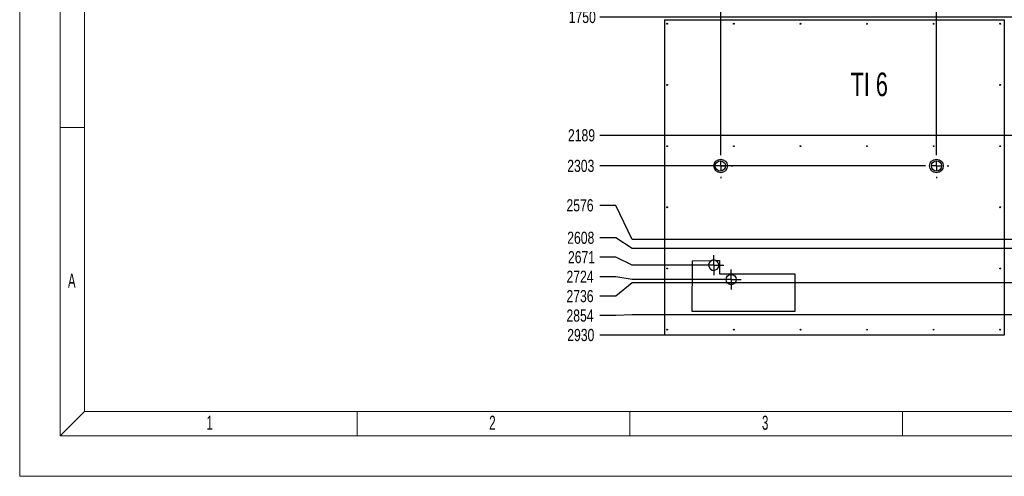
# Model space of a CAD drawing. Header units: millimetres. Extents: x 0 to 841, y 0 to 594.
# Tile 1 of 20: x 0 to 243, y 0 to 113. Entities that reach past the tile are written whole.
import ezdxf

# ---------------------------------------------------------------- set-up
doc = ezdxf.new("R2010")
doc.units = ezdxf.units.MM
doc.header["$PDSIZE"] = -1
doc.linetypes.add('CENTERX2', pattern=[20.32, 12.7, -2.54, 2.54, -2.54])
for name, color, linetype in [('COTES', 1, 'Continuous'), ('gravures', 9, 'Continuous'), ('NOTES', 6, 'Continuous'), ('TRAIT-MIXTES', 3, 'CENTERX2')]:
    doc.layers.add(name, color=color, linetype=linetype)
doc.layers.add('TRAIT-FORT', color=4, linetype='Continuous', lineweight=25)
doc.styles.add('SLDTEXTSTYLE0', font='TXT', dxfattribs={"width": 0.75})
doc.styles.add('SLDTEXTSTYLE2', font='TXT', dxfattribs={"width": 0.605})
doc.styles.add('SLDTEXTSTYLE5', font='TXT', dxfattribs={"width": 0.6875})
doc.dimstyles.new('SLDDIMSTYLE1', dxfattribs={"dimtxt": 3, "dimasz": 2, "dimexe": 0, "dimexo": 0.0625, "dimgap": 0.75, "dimtad": 0, "dimtih": 1, "dimtoh": 1, "dimdec": 0, "dimlfac": 15, "dimrnd": 1e-09, "dimzin": 12, "dimdsep": 46, "dimtxsty": 'SLDTEXTSTYLE0', "dimsah": 1, "dimcen": 0.09, "dimadec": 0, "dimazin": 3, "dimtfac": 1, "dimtdec": 0, "dimtofl": 0, "dimtmove": 0, "dimatfit": 3, "dimfxl": 1, "dimfrac": 2, "dimtolj": 1, "dimtzin": 12, "dimarcsym": 0})

# ---------------------------------------------------------------- blocks, each defined once
blk = doc.blocks.new('_D_2')
at = {"layer": 'COTES', "color": 0, "lineweight": -2, "transparency": 16777216}
for p, q in [((173.9, 236.2), (173.9, 240.2)), ((173.27, 232.2), (173.9, 236.2)), ((173.27, 79.78), (173.27, 232.2))]:
    blk.add_line(p, q, dxfattribs=at)
at = {"layer": 'Defpoints', "color": 0, "transparency": 16777216}
for p in [(173.9, 240.2), (159.37, 230.2), (173.27, 79.72)]:
    blk.add_point(p, dxfattribs=at)
at = {"layer": 'COTES', "color": 0, "transparency": 16777216, "insert": (173.9, 243.77), "char_height": 3, "attachment_point": 5, "rotation": 90, "style": 'SLDTEXTSTYLE0'}
blk.add_mtext('\\A1;208', dxfattribs=at)
blk = doc.blocks.new('_D_4')
at = {"layer": 'COTES', "color": 0, "lineweight": -2, "transparency": 16777216}
for p, q in [((226.46, 236.2), (226.46, 240.2)), ((226.6, 232.2), (226.46, 236.2)), ((226.6, 79.78), (226.6, 232.2))]:
    blk.add_line(p, q, dxfattribs=at)
at = {"layer": 'Defpoints', "color": 0, "transparency": 16777216}
for p in [(226.46, 240.2), (159.37, 230.2), (226.6, 79.72)]:
    blk.add_point(p, dxfattribs=at)
at = {"layer": 'COTES', "color": 0, "transparency": 16777216, "insert": (226.46, 244.33), "char_height": 3, "attachment_point": 5, "rotation": 90, "style": 'SLDTEXTSTYLE0'}
blk.add_mtext('\\A1;1008', dxfattribs=at)
blk = doc.blocks.new('_D_13')
at = {"layer": 'COTES', "color": 0, "lineweight": -2, "transparency": 16777216}
blk.add_line((356.7, 61.05), (356.7, 240.2), dxfattribs=at)
at = {"layer": 'Defpoints', "color": 0, "transparency": 16777216}
for p in [(356.7, 240.2), (159.37, 230.2), (356.7, 60.99)]:
    blk.add_point(p, dxfattribs=at)
at = {"layer": 'COTES', "color": 0, "transparency": 16777216, "insert": (356.7, 244.89), "char_height": 3, "attachment_point": 5, "rotation": 90, "style": 'SLDTEXTSTYLE0'}
blk.add_mtext('\\A1;2960', dxfattribs=at)
blk = doc.blocks.new('_D_20')
at = {"layer": 'COTES', "color": 0, "lineweight": -2, "transparency": 16777216}
blk.add_line((457.66, 86.82), (457.66, 240.2), dxfattribs=at)
at = {"layer": 'Defpoints', "color": 0, "transparency": 16777216}
for p in [(457.66, 240.2), (159.37, 230.2), (457.66, 86.76)]:
    blk.add_point(p, dxfattribs=at)
at = {"layer": 'COTES', "color": 0, "transparency": 16777216, "insert": (457.66, 245.08), "char_height": 3, "attachment_point": 5, "rotation": 90, "style": 'SLDTEXTSTYLE0'}
blk.add_mtext('\\A1;4474', dxfattribs=at)
blk = doc.blocks.new('_D_24')
at = {"layer": 'COTES', "color": 0, "lineweight": -2, "transparency": 16777216}
blk.add_line((532.15, 58.72), (532.15, 240.2), dxfattribs=at)
at = {"layer": 'Defpoints', "color": 0, "transparency": 16777216}
for p in [(532.15, 240.2), (159.37, 230.2), (532.15, 58.66)]:
    blk.add_point(p, dxfattribs=at)
at = {"layer": 'COTES', "color": 0, "transparency": 16777216, "insert": (532.15, 245.08), "char_height": 3, "attachment_point": 5, "rotation": 90, "style": 'SLDTEXTSTYLE0'}
blk.add_mtext('\\A1;5592', dxfattribs=at)
blk = doc.blocks.new('_D_46')
at = {"layer": 'COTES', "color": 0, "lineweight": -2, "transparency": 16777216}
blk.add_line((594.2, 113.52), (143.37, 113.52), dxfattribs=at)
at = {"layer": 'Defpoints', "color": 0, "transparency": 16777216}
for p in [(159.37, 230.2), (143.37, 113.52), (594.26, 113.52)]:
    blk.add_point(p, dxfattribs=at)
at = {"layer": 'COTES', "color": 0, "transparency": 16777216, "insert": (139.06, 113.52), "char_height": 3, "attachment_point": 5, "style": 'SLDTEXTSTYLE0'}
blk.add_mtext('\\A1;1750', dxfattribs=at)
blk = doc.blocks.new('_D_47')
at = {"layer": 'COTES', "color": 0, "lineweight": -2, "transparency": 16777216}
blk.add_line((529.76, 84.26), (143.37, 84.26), dxfattribs=at)
at = {"layer": 'Defpoints', "color": 0, "transparency": 16777216}
for p in [(159.37, 230.2), (143.37, 84.26), (529.82, 84.26)]:
    blk.add_point(p, dxfattribs=at)
at = {"layer": 'COTES', "color": 0, "transparency": 16777216, "insert": (138.87, 84.26), "char_height": 3, "attachment_point": 5, "style": 'SLDTEXTSTYLE0'}
blk.add_mtext('\\A1;2189', dxfattribs=at)
blk = doc.blocks.new('_D_48')
at = {"layer": 'COTES', "color": 0, "lineweight": -2, "transparency": 16777216}
blk.add_line((223.52, 76.7), (143.37, 76.7), dxfattribs=at)
at = {"layer": 'Defpoints', "color": 0, "transparency": 16777216}
for p in [(159.37, 230.2), (143.37, 76.7), (223.59, 76.7)]:
    blk.add_point(p, dxfattribs=at)
at = {"layer": 'COTES', "color": 0, "transparency": 16777216, "insert": (138.69, 76.7), "char_height": 3, "attachment_point": 5, "style": 'SLDTEXTSTYLE0'}
blk.add_mtext('\\A1;2303', dxfattribs=at)
blk = doc.blocks.new('_D_49')
at = {"layer": 'COTES', "color": 0, "lineweight": -2, "transparency": 16777216}
for p, q in [((147.37, 66.94), (143.37, 66.94)), ((151.37, 58.49), (147.37, 66.94)), ((354.14, 58.49), (151.37, 58.49))]:
    blk.add_line(p, q, dxfattribs=at)
at = {"layer": 'Defpoints', "color": 0, "transparency": 16777216}
for p in [(159.37, 230.2), (143.37, 66.94), (354.2, 58.49)]:
    blk.add_point(p, dxfattribs=at)
at = {"layer": 'COTES', "color": 0, "transparency": 16777216, "insert": (138.5, 66.94), "char_height": 3, "attachment_point": 5, "style": 'SLDTEXTSTYLE0'}
blk.add_mtext('\\A1;2576', dxfattribs=at)
blk = doc.blocks.new('_D_50')
at = {"layer": 'COTES', "color": 0, "lineweight": -2, "transparency": 16777216}
for p, q in [((147.37, 58.92), (143.37, 58.92)), ((151.37, 56.32), (147.37, 58.92)), ((529.76, 56.32), (151.37, 56.32))]:
    blk.add_line(p, q, dxfattribs=at)
at = {"layer": 'Defpoints', "color": 0, "transparency": 16777216}
for p in [(159.37, 230.2), (143.37, 58.92), (529.82, 56.32)]:
    blk.add_point(p, dxfattribs=at)
at = {"layer": 'COTES', "color": 0, "transparency": 16777216, "insert": (138.69, 58.92), "char_height": 3, "attachment_point": 5, "style": 'SLDTEXTSTYLE0'}
blk.add_mtext('\\A1;2608', dxfattribs=at)
blk = doc.blocks.new('_D_51')
at = {"layer": 'COTES', "color": 0, "lineweight": -2, "transparency": 16777216}
for p, q in [((147.37, 54.11), (143.37, 54.11)), ((151.37, 52.16), (147.37, 54.11)), ((168.98, 52.16), (151.37, 52.16))]:
    blk.add_line(p, q, dxfattribs=at)
at = {"layer": 'Defpoints', "color": 0, "transparency": 16777216}
for p in [(159.37, 230.2), (143.37, 54.11), (169.04, 52.16)]:
    blk.add_point(p, dxfattribs=at)
at = {"layer": 'COTES', "color": 0, "transparency": 16777216, "insert": (138.87, 54.11), "char_height": 3, "attachment_point": 5, "style": 'SLDTEXTSTYLE0'}
blk.add_mtext('\\A1;2671', dxfattribs=at)
blk = doc.blocks.new('_D_52')
at = {"layer": 'COTES', "color": 0, "lineweight": -2, "transparency": 16777216}
for p, q in [((147.37, 49.3), (143.37, 49.3)), ((151.37, 48.61), (147.37, 49.3)), ((173.3, 48.61), (151.37, 48.61))]:
    blk.add_line(p, q, dxfattribs=at)
at = {"layer": 'Defpoints', "color": 0, "transparency": 16777216}
for p in [(159.37, 230.2), (143.37, 49.3), (173.36, 48.61)]:
    blk.add_point(p, dxfattribs=at)
at = {"layer": 'COTES', "color": 0, "transparency": 16777216, "insert": (138.5, 49.3), "char_height": 3, "attachment_point": 5, "style": 'SLDTEXTSTYLE0'}
blk.add_mtext('\\A1;2724', dxfattribs=at)
blk = doc.blocks.new('_D_53')
at = {"layer": 'COTES', "color": 0, "lineweight": -2, "transparency": 16777216}
for p, q in [((151.37, 47.78), (147.37, 44.49)), ((594.2, 47.78), (151.37, 47.78)), ((147.37, 44.49), (143.37, 44.49))]:
    blk.add_line(p, q, dxfattribs=at)
at = {"layer": 'Defpoints', "color": 0, "transparency": 16777216}
for p in [(159.37, 230.2), (594.26, 47.78), (143.37, 44.49)]:
    blk.add_point(p, dxfattribs=at)
at = {"layer": 'COTES', "color": 0, "transparency": 16777216, "insert": (138.5, 44.49), "char_height": 3, "attachment_point": 5, "style": 'SLDTEXTSTYLE0'}
blk.add_mtext('\\A1;2736', dxfattribs=at)
blk = doc.blocks.new('_D_54')
at = {"layer": 'COTES', "color": 0, "lineweight": -2, "transparency": 16777216}
for p, q in [((147.37, 39.68), (143.37, 39.68)), ((151.37, 39.91), (147.37, 39.68)), ((554.43, 39.91), (151.37, 39.91))]:
    blk.add_line(p, q, dxfattribs=at)
at = {"layer": 'Defpoints', "color": 0, "transparency": 16777216}
for p in [(159.37, 230.2), (143.37, 39.68), (554.49, 39.91)]:
    blk.add_point(p, dxfattribs=at)
at = {"layer": 'COTES', "color": 0, "transparency": 16777216, "insert": (138.5, 39.68), "char_height": 3, "attachment_point": 5, "style": 'SLDTEXTSTYLE0'}
blk.add_mtext('\\A1;2854', dxfattribs=at)
blk = doc.blocks.new('_D_55')
at = {"layer": 'COTES', "color": 0, "lineweight": -2, "transparency": 16777216}
blk.add_line((159.31, 34.87), (143.37, 34.87), dxfattribs=at)
at = {"layer": 'Defpoints', "color": 0, "transparency": 16777216}
for p in [(159.37, 230.2), (143.37, 34.87), (159.37, 34.87)]:
    blk.add_point(p, dxfattribs=at)
at = {"layer": 'COTES', "color": 0, "transparency": 16777216, "insert": (138.69, 34.87), "char_height": 3, "attachment_point": 5, "style": 'SLDTEXTSTYLE0'}
blk.add_mtext('\\A1;2930', dxfattribs=at)
blk = doc.blocks.new('SW_CENTERMARKSYMBOL_24')
at = {"layer": 'TRAIT-MIXTES', "color": 0}
for p, q in [((0, 2.67), (0, 3.02)), ((-2.67, 0), (-3.02, 0)), ((0, 0), (-1.33, 0)), ((0, 0), (0, 1.33)), ((0, 0), (0, -1.33)), ((0, 0), (1.33, 0)), ((2.67, 0), (3.02, 0)), ((0, -2.67), (0, -3.02))]:
    blk.add_line(p, q, dxfattribs=at)
blk = doc.blocks.new('SW_CENTERMARKSYMBOL_25')
at = {"layer": 'TRAIT-MIXTES', "color": 0}
for p, q in [((0, 2.67), (0, 3.02)), ((-2.67, 0), (-3.02, 0)), ((0, 0), (-1.33, 0)), ((0, 0), (0, 1.33)), ((0, 0), (0, -1.33)), ((0, 0), (1.33, 0)), ((2.67, 0), (3.02, 0)), ((0, -2.67), (0, -3.02))]:
    blk.add_line(p, q, dxfattribs=at)
blk = doc.blocks.new('SW_CENTERMARKSYMBOL_26')
at = {"layer": 'TRAIT-MIXTES', "color": 0}
for p, q in [((0, 1.33), (0, 2.5)), ((-1.33, 0), (-2.5, 0)), ((0, 0), (-1.33, 0)), ((0, 0), (0, 1.33)), ((0, 0), (0, -1.33)), ((0, 0), (1.33, 0)), ((1.33, 0), (2.5, 0)), ((0, -1.33), (0, -2.5))]:
    blk.add_line(p, q, dxfattribs=at)
blk = doc.blocks.new('SW_CENTERMARKSYMBOL_27')
at = {"layer": 'TRAIT-MIXTES', "color": 0}
for p, q in [((0, 1.33), (0, 2.5)), ((-1.33, 0), (-2.5, 0)), ((0, 0), (-1.33, 0)), ((0, 0), (0, 1.33)), ((0, 0), (0, -1.33)), ((0, 0), (1.33, 0)), ((1.33, 0), (2.5, 0)), ((0, -1.33), (0, -2.5))]:
    blk.add_line(p, q, dxfattribs=at)

msp = doc.modelspace()

# ---------------------------------------------------------------- linework, layer by layer
at = {"lineweight": 18}
for p, q in [((0.001, -0.0569), (0.001, 593.9431)), ((10.001, 9.9431), (10.001, 583.9431)), ((16.001, 15.9431), (16.001, 577.9431)), ((16.001, 86.1931), (10.001, 86.1931)), ((10.001, 9.9431), (16.001, 15.9431)), ((16.001, 15.9431), (825.001, 15.9431)), ((83.4177, 9.9431), (83.4177, 15.9431)), ((150.8344, 9.9431), (150.8344, 15.9431)), ((218.2511, 9.9431), (218.2511, 15.9431)), ((831.001, 9.9431), (10.001, 9.9431)), ((841.001, -0.0569), (0.001, -0.0569))]:
    msp.add_line(p, q, dxfattribs=at)
at = {"layer": 'gravures', "lineweight": 25}
for p, q in [((166.2136, 40.6933), (166.3367, 53.2585)), ((166.3367, 53.2585), (171.043, 53.3255)), ((172.0095, 53.3393), (173.0042, 53.3535)), ((173.0042, 53.3535), (173.0042, 50.0077)), ((173.0042, 50.0077), (191.6303, 50.0248)), ((191.6303, 50.0248), (191.6303, 40.6933)), ((191.6303, 40.6933), (166.2136, 40.6933))]:
    msp.add_line(p, q, dxfattribs=at)
for centre in [(173.2667, 76.6973), (226.605, 76.6973)]:
    msp.add_circle(centre, 1.6848, dxfattribs=at)
at = {"layer": 'TRAIT-FORT', "lineweight": 25}
for p, q in [((159.3748, 112.8704), (243.3748, 112.8704)), ((159.3748, 112.8704), (159.3748, 34.8711)), ((243.3748, 112.8704), (243.3748, 34.8711)), ((243.3748, 34.8711), (159.3748, 34.8711))]:
    msp.add_line(p, q, dxfattribs=at)
for centre, radius in [((160.0414, 111.8711), 0.1067), ((176.5081, 111.8711), 0.1067), ((192.9748, 111.8711), 0.1067), ((209.4414, 111.8711), 0.1067), ((225.9081, 111.8711), 0.1067), ((242.3748, 111.8711), 0.1067), ((160.0414, 96.7378), 0.1067), ((242.3748, 96.7378), 0.1067), ((160.0414, 81.6044), 0.1067), ((176.5081, 81.6044), 0.1067), ((192.9748, 81.6044), 0.1067), ((209.4414, 81.6044), 0.1067), ((225.9081, 81.6044), 0.1067), ((242.3748, 81.6044), 0.1067), ((173.1841, 76.6969), 1.2667), ((226.605, 76.6969), 1.2667), ((160.0414, 66.4711), 0.1067), ((242.3748, 66.4711), 0.1067), ((160.0414, 51.3378), 0.1067), ((242.3748, 51.3378), 0.1067), ((175.8608, 48.6058), 1.2667), ((160.0414, 36.2044), 0.1067), ((176.5081, 36.2044), 0.1067), ((192.9748, 36.2044), 0.1067), ((209.4414, 36.2044), 0.1067), ((225.9081, 36.2044), 0.1067), ((242.3748, 36.2044), 0.1067)]:
    msp.add_circle(centre, radius, dxfattribs=at)
for start, end in [(113.2474, 68.385392), (68.385392, 113.2474)]:
    msp.add_arc((171.5429, 52.1617), 1.2667, start, end, dxfattribs=at)

# ---------------------------------------------------------------- block references
at = {"layer": 'TRAIT-MIXTES'}
for name, p in [('SW_CENTERMARKSYMBOL_25', (173.2667, 76.6973)), ('SW_CENTERMARKSYMBOL_24', (226.605, 76.6973)), ('SW_CENTERMARKSYMBOL_27', (171.5429, 52.1617)), ('SW_CENTERMARKSYMBOL_26', (175.8608, 48.6058))]:
    msp.add_blockref(name, p, dxfattribs=at)

# ---------------------------------------------------------------- texts
at = {"layer": 'NOTES', "attachment_point": 1}
for s, insert, char_height, style in [('TI 6', (205.3833, 99.7834), 5.82083, 'SLDTEXTSTYLE5'), ('A', (11.9344, 50.0687), 3.5, 'SLDTEXTSTYLE2'), ('1', (46.1761, 14.9437), 3.5, 'SLDTEXTSTYLE2'), ('2', (116.0594, 14.9437), 3.5, 'SLDTEXTSTYLE2'), ('3', (183.4761, 14.9437), 3.5, 'SLDTEXTSTYLE2')]:
    msp.add_mtext(s, dxfattribs=dict(at, insert=insert, char_height=char_height, style=style))

# ---------------------------------------------------------------- dimensions: what is measured, and where the dimension line sits
at = {"layer": 'COTES'}
for feature_location, offset, dtype, picture, middle in [((457.6557, 86.7612), (0, 153.4432), 1, '_D_20', (457.6557, 245.0795)), ((532.1531, 58.6555), (0, 181.549), 1, '_D_24', (532.1531, 245.0795)), ((356.7037, 60.9912), (0, 179.2132), 1, '_D_13', (356.7037, 244.892)), ((226.605, 79.7154), (-0.1428, 160.489), 1, '_D_4', (226.4622, 244.3295)), ((173.2667, 79.7155), (0.6356, 160.489), 1, '_D_2', (173.9023, 243.767)), ((354.2037, 58.4912), (-210.829, 8.4474), 0, '_D_49', (138.4998, 66.9386)), ((173.3608, 48.6058), (-29.9861, 0.6957), 0, '_D_52', (138.4998, 49.3015)), ((594.2602, 47.7837), (-450.8855, -3.2923), 0, '_D_53', (138.4998, 44.4914)), ((554.4928, 39.9096), (-411.118, -0.2284), 0, '_D_54', (138.4998, 39.6812)), ((223.5869, 76.6973), (-80.2121, 0), 0, '_D_48', (138.6873, 76.6973)), ((529.8198, 56.3221), (-386.445, 2.5996), 0, '_D_50', (138.6873, 58.9217)), ((159.3748, 34.8711), (-16, 0), 0, '_D_55', (138.6873, 34.8711)), ((529.8198, 84.2612), (-386.445, 0), 0, '_D_47', (138.8748, 84.2612)), ((169.0429, 52.1617), (-25.6682, 1.9499), 0, '_D_51', (138.8748, 54.1116)), ((594.2602, 113.5206), (-450.8855, 0), 0, '_D_46', (139.0623, 113.5206))]:
    dim = msp.add_ordinate_dim(feature_location=feature_location, offset=offset, dtype=dtype, origin=(159.3748, 230.2044), dimstyle='SLDDIMSTYLE1', dxfattribs=at)
    dim.commit()
    dim.dimension.update_dxf_attribs({"geometry": picture, "text_midpoint": middle})

doc.saveas('drawing.dxf')
